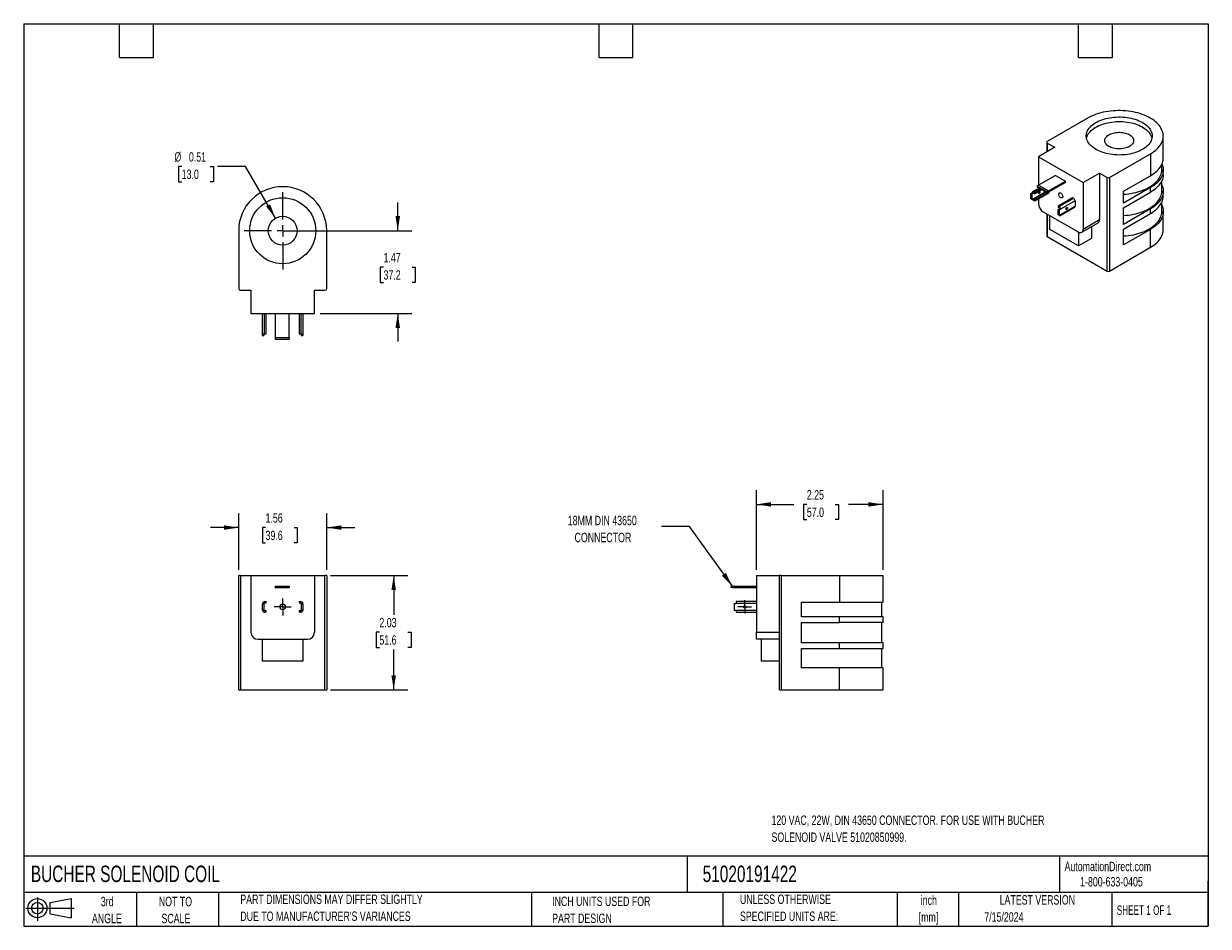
# Model space of a CAD drawing. Header units: inches. Extents: x 0.5 to 21.5, y 0.5 to 16.5.
import ezdxf

# ---------------------------------------------------------------- set-up
doc = ezdxf.new("R2010")
doc.units = ezdxf.units.IN
doc.header["$LTSCALE"] = 2
doc.header["$MEASUREMENT"] = 0
doc.linetypes.add('CENTERX2', pattern=[0.8, 0.5, -0.1, 0.1, -0.1])
doc.layers.add('CENTER', color=40, linetype='CENTERX2')
doc.layers.add('SLD-DEFPOINTS', color=7, linetype='Continuous')
doc.layers.add('DIMENSIONS', color=140, linetype='Continuous', lineweight=25)
doc.layers.add('TEXT', color=140, linetype='Continuous', lineweight=25)
doc.styles.add('SLDTEXTSTYLE0', font='TXT', dxfattribs={"width": 0.7})
doc.styles.add('SLDTEXTSTYLE1', font='TXT', dxfattribs={"width": 0.65})
doc.dimstyles.new('SLDDIMSTYLE0', dxfattribs={"dimtxt": 0.169922, "dimasz": 0.26, "dimexe": 0, "dimexo": 0.0625, "dimgap": 0.04248, "dimtad": 0, "dimtih": 1, "dimtoh": 1, "dimrnd": 1e-09, "dimzin": 12, "dimdsep": 46, "dimtxsty": 'SLDTEXTSTYLE0', "dimsah": 1, "dimcen": 0.09, "dimadec": 0, "dimazin": 3, "dimtfac": 1, "dimtofl": 0, "dimtmove": 0, "dimatfit": 3, "dimfxl": 0, "dimfrac": 2, "dimtolj": 1, "dimtzin": 12, "dimarcsym": 0})
doc.dimstyles.new('SLDDIMSTYLE1', dxfattribs={"dimtxt": 0.169922, "dimasz": 0.26, "dimexe": 0, "dimexo": 0.0625, "dimgap": 0.04248, "dimtad": 0, "dimtih": 1, "dimtoh": 1, "dimrnd": 1e-09, "dimzin": 12, "dimdsep": 46, "dimtxsty": 'SLDTEXTSTYLE0', "dimsah": 1, "dimcen": 0.09, "dimadec": 0, "dimazin": 3, "dimtfac": 1, "dimtmove": 0, "dimatfit": 0, "dimfxl": 0, "dimfrac": 2, "dimtolj": 1, "dimtzin": 12, "dimarcsym": 0})
doc.dimstyles.new('SLDDIMSTYLE2', dxfattribs={"dimtxt": 0.18, "dimasz": 0.26, "dimexe": 0, "dimexo": 0.0625, "dimgap": 0, "dimtad": 0, "dimtih": 1, "dimtoh": 1, "dimdec": 0, "dimrnd": 1e-09, "dimzin": 0, "dimdsep": 46, "dimtxsty": 'Standard', "dimsah": 1, "dimcen": 0.09, "dimadec": 0, "dimazin": 0, "dimtfac": 0.26, "dimtdec": 0, "dimtofl": 0, "dimtmove": 0, "dimatfit": 3, "dimfxl": 0, "dimfrac": 2, "dimtolj": 1, "dimtzin": 0, "dimarcsym": 0})
doc.dimstyles.new('SLDDIMSTYLE3', dxfattribs={"dimtxt": 0.169922, "dimasz": 0.26, "dimexe": 0, "dimexo": 0.0625, "dimgap": 0.04248, "dimtad": 0, "dimtih": 1, "dimtoh": 1, "dimrnd": 1e-09, "dimdsep": 46, "dimtxsty": 'SLDTEXTSTYLE0', "dimsah": 1, "dimcen": 0, "dimadec": 0, "dimazin": 2, "dimtfac": 1, "dimtofl": 0, "dimtmove": 0, "dimatfit": 3, "dimfxl": 0, "dimfrac": 2, "dimtolj": 1, "dimtzin": 12, "dimarcsym": 0})

# ---------------------------------------------------------------- blocks, each defined once
blk = doc.blocks.new('Block11')
at = {"color": 7, "linetype": 'Continuous', "lineweight": 18}
for p, q in [((0, 0.227), (0.856, 0.227)), ((0.204, 0.418), (0.204, 0)), ((0.431, 0.328), (0.801, 0.396)), ((0.431, 0.126), (0.431, 0.328)), ((0.801, 0.396), (0.801, 0.058)), ((0.431, 0.126), (0.801, 0.058))]:
    blk.add_line(p, q, dxfattribs=at)
for radius in [0.169, 0.101]:
    blk.add_circle((0.204, 0.227), radius, dxfattribs=at)
blk = doc.blocks.new('Block12')
at = {"layer": 'SLD-DEFPOINTS'}
blk.add_blockref('Block11', (0, 0), dxfattribs=at)
blk = doc.blocks.new('_D')
at = {"layer": 'DIMENSIONS'}
for p, q in [((5.941, 6.719), (7.309, 6.719)), ((7.059, 6.719), (7.059, 6.022)), ((6.806, 5.714), (6.749, 5.714)), ((6.749, 5.714), (6.749, 5.444)), ((7.311, 5.714), (7.368, 5.714)), ((7.368, 5.714), (7.368, 5.444)), ((6.749, 5.444), (6.806, 5.444)), ((7.059, 4.689), (7.059, 5.406)), ((7.368, 5.444), (7.311, 5.444)), ((5.941, 4.689), (7.309, 4.689))]:
    blk.add_line(p, q, dxfattribs=at)
for points in [[(7.059, 6.719), (7.019, 6.459), (7.099, 6.459)], [(7.059, 4.689), (7.099, 4.949), (7.019, 4.949)]]:
    blk.add_solid(points, dxfattribs=at)
at = {"layer": 'DIMENSIONS', "char_height": 0.1667, "attachment_point": 1, "style": 'SLDTEXTSTYLE0'}
for s, insert in [('2.03', (6.806, 5.967)), ('51.6', (6.806, 5.659))]:
    blk.add_mtext(s, dxfattribs=dict(at, insert=insert))
blk = doc.blocks.new('_D_1')
at = {"layer": 'DIMENSIONS'}
for p, q in [((4.311, 6.819), (4.311, 7.818)), ((5.871, 6.819), (5.871, 7.818)), ((4.311, 7.568), (3.811, 7.568)), ((4.788, 7.568), (4.731, 7.568)), ((4.731, 7.568), (4.731, 7.298)), ((5.293, 7.568), (5.35, 7.568)), ((5.35, 7.568), (5.35, 7.298)), ((5.871, 7.568), (6.371, 7.568)), ((4.731, 7.298), (4.788, 7.298)), ((5.35, 7.298), (5.293, 7.298))]:
    blk.add_line(p, q, dxfattribs=at)
for points in [[(4.311, 7.568), (4.051, 7.608), (4.051, 7.528)], [(5.871, 7.568), (6.131, 7.528), (6.131, 7.608)]]:
    blk.add_solid(points, dxfattribs=at)
at = {"layer": 'DIMENSIONS', "char_height": 0.1667, "attachment_point": 1, "style": 'SLDTEXTSTYLE0'}
for s, insert in [('1.56', (4.788, 7.821)), ('39.6', (4.788, 7.513))]:
    blk.add_mtext(s, dxfattribs=dict(at, insert=insert))
blk = doc.blocks.new('SW_CENTERMARKSYMBOL_0')
at = {"layer": 'CENTER', "color": 0}
for p, q in [((0, 0), (-0.1, 0)), ((0, 0.1), (0, 0.15)), ((0, 0), (0, 0.1)), ((0, 0), (0, -0.1)), ((0, 0), (0.1, 0)), ((0.1, 0), (0.15, 0)), ((-0.1, 0), (-0.15, 0)), ((0, -0.1), (0, -0.15))]:
    blk.add_line(p, q, dxfattribs=at)
blk = doc.blocks.new('_D_2')
at = {"layer": 'DIMENSIONS'}
for p, q in [((13.49, 6.819), (13.49, 8.229)), ((15.735, 6.819), (15.735, 8.229)), ((13.49, 7.979), (14.153, 7.979)), ((14.383, 7.979), (14.326, 7.979)), ((14.326, 7.979), (14.326, 7.709)), ((14.888, 7.979), (14.945, 7.979)), ((14.945, 7.979), (14.945, 7.709)), ((15.735, 7.979), (15.119, 7.979)), ((14.326, 7.709), (14.383, 7.709)), ((14.945, 7.709), (14.888, 7.709))]:
    blk.add_line(p, q, dxfattribs=at)
for points in [[(13.49, 7.979), (13.75, 7.939), (13.75, 8.019)], [(15.735, 7.979), (15.475, 8.019), (15.475, 7.939)]]:
    blk.add_solid(points, dxfattribs=at)
at = {"layer": 'DIMENSIONS', "char_height": 0.1667, "attachment_point": 1, "style": 'SLDTEXTSTYLE0'}
for s, insert in [('2.25', (14.383, 8.232)), ('57.0', (14.383, 7.923))]:
    blk.add_mtext(s, dxfattribs=dict(at, insert=insert))
blk = doc.blocks.new('SW_CENTERMARKSYMBOL_1')
at = {"layer": 'CENTER', "color": 0}
for p, q in [((-0.1, 0), (-0.12, 0)), ((0, 0), (-0.1, 0)), ((0, 0.1), (0, 0.12)), ((0, 0), (0, 0.1)), ((0, 0), (0, -0.1)), ((0, 0), (0.1, 0)), ((0.1, 0), (0.12, 0)), ((0, -0.1), (0, -0.12))]:
    blk.add_line(p, q, dxfattribs=at)
blk = doc.blocks.new('_D_3')
at = {"layer": 'DIMENSIONS'}
for p, q in [((7.131, 12.83), (7.131, 13.33)), ((5.191, 12.83), (7.381, 12.83)), ((6.879, 12.184), (6.822, 12.184)), ((6.822, 12.184), (6.822, 11.914)), ((7.384, 12.184), (7.441, 12.184)), ((7.441, 12.184), (7.441, 11.914)), ((6.822, 11.914), (6.879, 11.914)), ((7.441, 11.914), (7.384, 11.914)), ((5.754, 11.365), (7.381, 11.365)), ((7.131, 11.365), (7.131, 10.865))]:
    blk.add_line(p, q, dxfattribs=at)
for points in [[(7.131, 12.83), (7.171, 13.09), (7.091, 13.09)], [(7.131, 11.365), (7.091, 11.105), (7.171, 11.105)]]:
    blk.add_solid(points, dxfattribs=at)
at = {"layer": 'DIMENSIONS', "char_height": 0.1667, "attachment_point": 1, "style": 'SLDTEXTSTYLE0'}
for s, insert in [('1.47', (6.879, 12.437)), ('37.2', (6.879, 12.129))]:
    blk.add_mtext(s, dxfattribs=dict(at, insert=insert))
blk = doc.blocks.new('_D_4')
at = {"layer": 'DIMENSIONS'}
for p, q in [((3.301, 13.969), (3.243, 13.969)), ((3.243, 13.969), (3.243, 13.699)), ((3.805, 13.969), (3.863, 13.969)), ((3.863, 13.969), (3.863, 13.699)), ((4.434, 13.969), (3.934, 13.969)), ((4.963, 13.052), (4.434, 13.969)), ((3.243, 13.699), (3.301, 13.699)), ((3.863, 13.699), (3.805, 13.699))]:
    blk.add_line(p, q, dxfattribs=at)
blk.add_solid([(4.963, 13.052), (4.868, 13.297), (4.799, 13.257)], dxfattribs=at)
at = {"layer": 'DIMENSIONS', "char_height": 0.1667, "attachment_point": 1, "style": 'SLDTEXTSTYLE0'}
for s, insert in [('%%c', (3.172, 14.222)), ('0.51', (3.429, 14.222)), ('13.0', (3.301, 13.914))]:
    blk.add_mtext(s, dxfattribs=dict(at, insert=insert))
blk = doc.blocks.new('SW_CENTERMARKSYMBOL_2')
at = {"layer": 'CENTER', "color": 0}
for p, q in [((0, 0.2), (0, 0.685)), ((-0.2, 0), (-0.685, 0)), ((0, 0), (-0.1, 0)), ((0, 0), (0, 0.1)), ((0, 0), (0, -0.1)), ((0, 0), (0.1, 0)), ((0.2, 0), (0.685, 0)), ((0, -0.2), (0, -0.685))]:
    blk.add_line(p, q, dxfattribs=at)

msp = doc.modelspace()

# ---------------------------------------------------------------- linework, layer by layer
for p, q in [((19.373, 14.83), (18.644, 14.41)), ((20.7, 14.122), (20.7, 14.51)), ((18.777, 14.309), (18.487, 14.141)), ((18.635, 14.397), (18.635, 14.227)), ((18.644, 14.385), (18.777, 14.309)), ((18.644, 14.385), (18.644, 14.232)), ((18.487, 14.141), (19.282, 13.682)), ((18.487, 14.141), (18.487, 13.636)), ((19.747, 13.773), (20.476, 14.194)), ((20.476, 14.194), (20.476, 13.806)), ((20.675, 13.91), (20.675, 14.009)), ((20.7, 13.829), (20.7, 13.91)), ((18.789, 13.811), (18.488, 13.637)), ((18.665, 13.535), (18.966, 13.709)), ((18.966, 13.684), (18.665, 13.511)), ((18.789, 13.811), (18.966, 13.709)), ((18.966, 13.684), (18.966, 13.709)), ((19.282, 13.682), (19.572, 13.849)), ((19.282, 13.682), (19.282, 12.86)), ((19.572, 13.849), (19.705, 13.773)), ((19.572, 13.849), (19.572, 13.027)), ((19.705, 12.115), (19.705, 13.773)), ((19.747, 13.773), (19.747, 12.115)), ((19.999, 13.53), (20.476, 13.806)), ((20.675, 13.533), (20.675, 13.716)), ((18.353, 13.488), (18.377, 13.502)), ((18.353, 13.488), (18.37, 13.478)), ((18.353, 13.395), (18.353, 13.488)), ((18.395, 13.492), (18.37, 13.478)), ((18.37, 13.478), (18.37, 13.385)), ((18.377, 13.503), (18.377, 13.502)), ((18.395, 13.492), (18.377, 13.502)), ((18.5, 13.586), (18.385, 13.52)), ((18.395, 13.398), (18.61, 13.522)), ((18.403, 13.498), (18.395, 13.493)), ((18.395, 13.492), (18.395, 13.493)), ((18.403, 13.518), (18.51, 13.58)), ((18.403, 13.518), (18.423, 13.507)), ((18.627, 13.513), (18.403, 13.384)), ((18.403, 13.498), (18.423, 13.486)), ((18.423, 13.507), (18.53, 13.569)), ((18.548, 13.558), (18.423, 13.486)), ((18.423, 13.372), (18.659, 13.509)), ((18.423, 13.486), (18.423, 13.507)), ((18.678, 13.499), (18.423, 13.352)), ((18.488, 13.637), (18.467, 13.621)), ((18.467, 13.621), (18.644, 13.519)), ((18.467, 13.621), (18.467, 13.605)), ((18.644, 13.503), (18.467, 13.605)), ((18.487, 13.594), (18.487, 13.579)), ((18.488, 13.637), (18.665, 13.535)), ((18.665, 13.535), (18.644, 13.519)), ((18.644, 13.519), (18.644, 13.503)), ((18.665, 13.511), (18.644, 13.503)), ((18.678, 13.499), (18.678, 13.518)), ((20.476, 13.594), (19.999, 13.319)), ((19.999, 13.319), (19.999, 13.53)), ((19.999, 13.237), (20.476, 13.513)), ((20.476, 13.513), (20.476, 13.594)), ((20.7, 13.451), (20.7, 13.533)), ((18.37, 13.385), (18.353, 13.395)), ((18.37, 13.385), (18.395, 13.399)), ((18.395, 13.398), (18.395, 13.399)), ((18.423, 13.372), (18.403, 13.384)), ((18.423, 13.352), (18.403, 13.363)), ((18.423, 13.352), (18.423, 13.372)), ((18.487, 13.388), (18.487, 13.319)), ((19.091, 13.415), (18.837, 13.268)), ((18.837, 13.268), (18.837, 13.248)), ((18.837, 13.268), (18.856, 13.257)), ((18.837, 13.248), (18.856, 13.236)), ((19.111, 13.404), (18.856, 13.257)), ((18.875, 13.1), (19.129, 13.247)), ((19.137, 13.358), (18.882, 13.211)), ((18.882, 13.117), (19.137, 13.264)), ((19.111, 13.404), (19.091, 13.415)), ((19.137, 13.358), (19.137, 13.264)), ((19.999, 12.942), (19.999, 13.237)), ((20.675, 13.171), (20.675, 13.338)), ((18.575, 13.166), (19.194, 12.809)), ((18.635, 13.131), (18.635, 12.74)), ((18.644, 13.126), (18.644, 12.728)), ((18.692, 12.852), (18.692, 13.098)), ((18.84, 13.135), (18.837, 13.133)), ((18.837, 13.133), (18.837, 13.113)), ((18.84, 13.131), (18.837, 13.133)), ((18.856, 13.102), (18.837, 13.113)), ((18.84, 13.206), (18.865, 13.221)), ((18.84, 13.206), (18.858, 13.196)), ((18.84, 13.113), (18.84, 13.206)), ((18.858, 13.103), (18.84, 13.113)), ((18.882, 13.211), (18.858, 13.196)), ((18.858, 13.196), (18.858, 13.103)), ((18.858, 13.103), (18.882, 13.118)), ((18.865, 13.222), (18.865, 13.221)), ((18.865, 13.221), (18.882, 13.211)), ((18.882, 13.211), (18.882, 13.211)), ((18.882, 13.117), (18.882, 13.118)), ((19.282, 12.86), (19.572, 13.027)), ((20.476, 13.217), (19.999, 12.942)), ((19.999, 12.86), (20.476, 13.135)), ((20.476, 13.135), (20.476, 13.217)), ((20.7, 12.852), (20.7, 13.171)), ((4.311, 12.835), (4.311, 11.805)), ((5.871, 11.805), (5.871, 12.835)), ((19.197, 12.56), (18.692, 12.852)), ((19.256, 12.803), (19.546, 12.97)), ((19.427, 12.901), (19.427, 12.693)), ((19.999, 12.579), (19.999, 12.86)), ((20.476, 12.854), (19.999, 12.579)), ((20.476, 12.536), (20.476, 12.854)), ((18.644, 12.728), (19.705, 12.115)), ((19.197, 12.807), (19.197, 12.56)), ((19.427, 12.693), (19.197, 12.56)), ((19.747, 12.115), (20.476, 12.536)), ((4.341, 11.775), (4.529, 11.775)), ((4.529, 11.775), (4.529, 11.365)), ((5.654, 11.775), (5.841, 11.775)), ((5.654, 11.365), (5.654, 11.775)), ((4.529, 11.365), (5.654, 11.365)), ((4.734, 11.005), (4.734, 11.365)), ((4.771, 11.005), (4.771, 11.365)), ((4.799, 11.005), (4.799, 11.365)), ((4.956, 11.365), (4.956, 10.94)), ((5.206, 10.94), (5.206, 11.365)), ((5.384, 11.365), (5.384, 11.005)), ((5.412, 11.365), (5.412, 11.005)), ((5.449, 11.365), (5.449, 11.005)), ((4.734, 11.005), (4.771, 11.005)), ((4.734, 10.97), (4.734, 11.005)), ((4.734, 10.97), (4.759, 10.97)), ((4.759, 11.005), (4.759, 10.97)), ((4.771, 11.005), (4.799, 11.005)), ((4.956, 10.94), (5.206, 10.94)), ((4.956, 10.94), (4.956, 10.91)), ((5.206, 10.94), (5.206, 10.91)), ((5.384, 11.005), (5.412, 11.005)), ((5.412, 11.005), (5.449, 11.005)), ((5.424, 10.97), (5.424, 11.005)), ((5.424, 10.97), (5.449, 10.97)), ((5.449, 11.005), (5.449, 10.97)), ((4.956, 10.91), (5.206, 10.91)), ((4.311, 4.689), (4.311, 6.719)), ((4.341, 6.719), (4.311, 6.719)), ((4.341, 6.719), (4.341, 4.689)), ((4.341, 6.719), (4.529, 6.719)), ((4.529, 6.719), (4.529, 5.712)), ((4.529, 6.719), (5.654, 6.719)), ((4.956, 6.528), (5.206, 6.528)), ((4.956, 6.528), (4.956, 6.522)), ((4.956, 6.522), (5.206, 6.522)), ((4.956, 6.522), (4.956, 6.503)), ((5.206, 6.528), (5.206, 6.522)), ((5.206, 6.522), (5.206, 6.503)), ((5.654, 6.719), (5.654, 5.712)), ((5.654, 6.719), (5.841, 6.719)), ((5.841, 4.689), (5.841, 6.719)), ((5.871, 6.719), (5.841, 6.719)), ((5.871, 6.719), (5.871, 4.689)), ((13.065, 6.528), (13.035, 6.522)), ((13.035, 6.522), (13.035, 6.503)), ((13.065, 6.528), (13.49, 6.528)), ((13.49, 6.719), (13.49, 5.712)), ((13.49, 6.719), (13.9, 6.719)), ((13.9, 4.689), (13.9, 6.719)), ((13.93, 6.719), (13.9, 6.719)), ((13.93, 6.719), (13.93, 4.689)), ((13.93, 6.719), (14.961, 6.719)), ((14.961, 6.719), (14.961, 6.244)), ((14.961, 6.719), (15.735, 6.719)), ((15.735, 6.244), (15.735, 6.719)), ((4.956, 6.503), (4.956, 6.498)), ((5.206, 6.503), (4.956, 6.503)), ((5.206, 6.498), (4.956, 6.498)), ((5.206, 6.498), (5.206, 6.503)), ((13.065, 6.498), (13.035, 6.503)), ((13.49, 6.498), (13.065, 6.498)), ((4.734, 6.22), (4.734, 6.219)), ((4.734, 6.219), (4.759, 6.219)), ((4.734, 6.105), (4.734, 6.219)), ((4.759, 6.105), (4.734, 6.105)), ((4.734, 6.105), (4.734, 6.104)), ((4.759, 6.219), (4.759, 6.22)), ((4.759, 6.219), (4.759, 6.105)), ((4.759, 6.104), (4.759, 6.105)), ((4.771, 6.257), (4.799, 6.257)), ((4.771, 6.232), (4.799, 6.232)), ((4.799, 6.092), (4.771, 6.092)), ((4.799, 6.232), (4.799, 6.257)), ((4.799, 6.067), (4.799, 6.092)), ((5.384, 6.257), (5.384, 6.232)), ((5.384, 6.257), (5.412, 6.257)), ((5.384, 6.232), (5.412, 6.232)), ((5.412, 6.092), (5.384, 6.092)), ((5.384, 6.092), (5.384, 6.067)), ((5.424, 6.22), (5.424, 6.219)), ((5.424, 6.219), (5.449, 6.219)), ((5.424, 6.105), (5.424, 6.219)), ((5.449, 6.105), (5.424, 6.105)), ((5.424, 6.105), (5.424, 6.104)), ((5.449, 6.219), (5.449, 6.22)), ((5.449, 6.219), (5.449, 6.105)), ((5.449, 6.104), (5.449, 6.105)), ((13.095, 6.219), (13.095, 6.105)), ((13.13, 6.219), (13.095, 6.219)), ((13.095, 6.105), (13.13, 6.105)), ((13.49, 6.257), (13.13, 6.257)), ((13.13, 6.257), (13.13, 6.22)), ((13.49, 6.22), (13.13, 6.22)), ((13.13, 6.219), (13.13, 6.22)), ((13.13, 6.104), (13.13, 6.105)), ((13.13, 6.104), (13.49, 6.104)), ((13.13, 6.104), (13.13, 6.067)), ((14.286, 6.244), (14.961, 6.244)), ((14.286, 5.985), (14.286, 6.244)), ((14.961, 6.244), (15.735, 6.244)), ((15.71, 5.985), (15.71, 6.244)), ((4.799, 6.067), (4.771, 6.067)), ((5.412, 6.067), (5.384, 6.067)), ((13.13, 6.067), (13.49, 6.067)), ((14.961, 5.985), (14.286, 5.985)), ((14.286, 5.885), (14.961, 5.885)), ((14.286, 5.523), (14.286, 5.885)), ((14.961, 5.885), (14.961, 5.985)), ((15.735, 5.985), (14.961, 5.985)), ((15.735, 5.885), (14.961, 5.885)), ((15.71, 5.523), (15.71, 5.885)), ((15.735, 5.885), (15.735, 5.985)), ((13.49, 5.712), (13.9, 5.712)), ((13.49, 5.587), (13.49, 5.712)), ((4.654, 5.587), (5.529, 5.587)), ((4.734, 5.2), (4.734, 5.587)), ((5.448, 5.587), (5.448, 5.2)), ((13.9, 5.587), (13.49, 5.587)), ((13.575, 5.587), (13.575, 5.2)), ((14.961, 5.523), (14.286, 5.523)), ((14.961, 5.423), (14.961, 5.523)), ((15.735, 5.523), (14.961, 5.523)), ((15.735, 5.423), (15.735, 5.523)), ((14.286, 5.423), (14.961, 5.423)), ((14.286, 5.079), (14.286, 5.423)), ((14.961, 5.423), (15.735, 5.423)), ((15.71, 5.079), (15.71, 5.423)), ((5.448, 5.2), (4.734, 5.2)), ((13.9, 5.2), (13.575, 5.2)), ((14.961, 5.079), (14.286, 5.079)), ((14.961, 4.689), (14.961, 5.079)), ((15.735, 5.079), (14.961, 5.079)), ((15.735, 4.689), (15.735, 5.079)), ((4.311, 4.689), (4.341, 4.689)), ((4.341, 4.689), (5.841, 4.689)), ((5.841, 4.689), (5.871, 4.689)), ((13.9, 4.689), (13.93, 4.689)), ((13.93, 4.689), (14.961, 4.689)), ((14.961, 4.689), (15.735, 4.689))]:
    msp.add_line(p, q)
at = {"flags": 128}
for points in [[(20.476, 14.194), (20.507, 14.213), (20.535, 14.233), (20.562, 14.254), (20.587, 14.276), (20.609, 14.298), (20.629, 14.322), (20.647, 14.346), (20.662, 14.37), (20.675, 14.395), (20.685, 14.421), (20.693, 14.446), (20.698, 14.472), (20.7, 14.498), (20.7, 14.524), (20.697, 14.55), (20.692, 14.576), (20.684, 14.602), (20.673, 14.627), (20.66, 14.652), (20.645, 14.677), (20.627, 14.701), (20.606, 14.724), (20.584, 14.746), (20.559, 14.768), (20.532, 14.789), (20.503, 14.809), (20.472, 14.828), (20.439, 14.846), (20.404, 14.863), (20.368, 14.878), (20.33, 14.893), (20.291, 14.906), (20.251, 14.917), (20.21, 14.928), (20.167, 14.937), (20.124, 14.944), (20.08, 14.95), (20.036, 14.955), (19.991, 14.958), (19.946, 14.96), (19.901, 14.96), (19.855, 14.958), (19.811, 14.955), (19.766, 14.951), (19.722, 14.945), (19.679, 14.938), (19.636, 14.929), (19.595, 14.919), (19.554, 14.907), (19.515, 14.894), (19.477, 14.88), (19.441, 14.865), (19.406, 14.848), (19.373, 14.83)], [(20.334, 14.271), (20.305, 14.256), (20.276, 14.242), (20.244, 14.229), (20.211, 14.217), (20.177, 14.207), (20.142, 14.197), (20.106, 14.19), (20.068, 14.183), (20.031, 14.178), (19.993, 14.175), (19.954, 14.173), (19.915, 14.172), (19.877, 14.173), (19.838, 14.176), (19.8, 14.179), (19.763, 14.185), (19.726, 14.191), (19.69, 14.2), (19.655, 14.209), (19.621, 14.22), (19.589, 14.232), (19.557, 14.245), (19.528, 14.26), (19.5, 14.275), (19.474, 14.292), (19.45, 14.309), (19.428, 14.327), (19.409, 14.347), (19.391, 14.366), (19.376, 14.387), (19.363, 14.408), (19.352, 14.43), (19.345, 14.451), (19.339, 14.473), (19.336, 14.496), (19.336, 14.518), (19.338, 14.54), (19.343, 14.562), (19.35, 14.584), (19.36, 14.606), (19.372, 14.627), (19.387, 14.648), (19.404, 14.668), (19.423, 14.687), (19.445, 14.706), (19.468, 14.723), (19.494, 14.74), (19.521, 14.756), (19.55, 14.771), (19.581, 14.784), (19.613, 14.797), (19.646, 14.808), (19.681, 14.818), (19.717, 14.826), (19.754, 14.833), (19.791, 14.839), (19.829, 14.843), (19.867, 14.846), (19.906, 14.847), (19.944, 14.847), (19.983, 14.845), (20.021, 14.842), (20.059, 14.837), (20.096, 14.831), (20.133, 14.824), (20.168, 14.815), (20.203, 14.805), (20.236, 14.794), (20.268, 14.781), (20.298, 14.767), (20.327, 14.752), (20.354, 14.736), (20.379, 14.719), (20.402, 14.701), (20.422, 14.682), (20.441, 14.663), (20.458, 14.643), (20.472, 14.622), (20.483, 14.601), (20.492, 14.579), (20.499, 14.557), (20.503, 14.535), (20.505, 14.512), (20.504, 14.49), (20.5, 14.468), (20.494, 14.446), (20.486, 14.424), (20.475, 14.403), (20.461, 14.382), (20.445, 14.361), (20.427, 14.342), (20.407, 14.323), (20.385, 14.305), (20.36, 14.287), (20.334, 14.271)], [(19.34, 14.469), (19.343, 14.481), (19.35, 14.503), (19.36, 14.524), (19.372, 14.545), (19.387, 14.566), (19.404, 14.586), (19.423, 14.606), (19.445, 14.624), (19.468, 14.642), (19.494, 14.659), (19.521, 14.674), (19.55, 14.689), (19.581, 14.703), (19.613, 14.715), (19.646, 14.726), (19.681, 14.736), (19.717, 14.744), (19.754, 14.751), (19.791, 14.757), (19.829, 14.761), (19.867, 14.764), (19.906, 14.765), (19.944, 14.765), (19.983, 14.764), (20.021, 14.76), (20.059, 14.756), (20.096, 14.75), (20.133, 14.742), (20.168, 14.734), (20.203, 14.723), (20.236, 14.712), (20.268, 14.699), (20.298, 14.686), (20.327, 14.671), (20.354, 14.654), (20.379, 14.637), (20.402, 14.62), (20.422, 14.601), (20.441, 14.581), (20.458, 14.561), (20.472, 14.54), (20.483, 14.519), (20.492, 14.497), (20.499, 14.475), (20.501, 14.469)], [(20.101, 14.324), (20.082, 14.314), (20.062, 14.305), (20.04, 14.297), (20.017, 14.291), (19.993, 14.286), (19.968, 14.283), (19.943, 14.281), (19.917, 14.28), (19.892, 14.281), (19.866, 14.284), (19.842, 14.287), (19.818, 14.293), (19.795, 14.299), (19.773, 14.307), (19.753, 14.316), (19.735, 14.326), (19.718, 14.337), (19.704, 14.349), (19.691, 14.362), (19.681, 14.376), (19.673, 14.39), (19.668, 14.404), (19.665, 14.419), (19.664, 14.434), (19.667, 14.448), (19.671, 14.463), (19.679, 14.477), (19.688, 14.49), (19.7, 14.503), (19.714, 14.516), (19.73, 14.527), (19.749, 14.538), (19.768, 14.547), (19.79, 14.555), (19.812, 14.562), (19.836, 14.568), (19.86, 14.572), (19.885, 14.574), (19.911, 14.576), (19.936, 14.576), (19.962, 14.574), (19.987, 14.571), (20.011, 14.566), (20.034, 14.56), (20.057, 14.553), (20.077, 14.545), (20.097, 14.535), (20.114, 14.524), (20.13, 14.513), (20.144, 14.5), (20.155, 14.487), (20.164, 14.473), (20.171, 14.459), (20.175, 14.445), (20.176, 14.43), (20.175, 14.415), (20.172, 14.401), (20.166, 14.386), (20.157, 14.372), (20.147, 14.359), (20.134, 14.346), (20.118, 14.334), (20.101, 14.324)], [(20.476, 13.806), (20.507, 13.825), (20.535, 13.845), (20.562, 13.866), (20.587, 13.888), (20.609, 13.91), (20.629, 13.934), (20.647, 13.958), (20.662, 13.982), (20.675, 14.007), (20.685, 14.033), (20.693, 14.058), (20.698, 14.084), (20.7, 14.11), (20.7, 14.122)], [(19.999, 13.477), (20, 13.477), (20.044, 13.48), (20.087, 13.485), (20.13, 13.492), (20.172, 13.499), (20.213, 13.509), (20.253, 13.519), (20.292, 13.531), (20.33, 13.544), (20.366, 13.559), (20.401, 13.574), (20.434, 13.591), (20.466, 13.609), (20.495, 13.628), (20.523, 13.648), (20.548, 13.668), (20.572, 13.69), (20.593, 13.712), (20.612, 13.735), (20.628, 13.759), (20.642, 13.783), (20.654, 13.808), (20.663, 13.833), (20.67, 13.858), (20.674, 13.883), (20.675, 13.909), (20.675, 13.91)], [(20.678, 14.016), (20.684, 14.003), (20.692, 13.977), (20.697, 13.951), (20.7, 13.925), (20.7, 13.899), (20.698, 13.873), (20.693, 13.847), (20.685, 13.821), (20.675, 13.796), (20.662, 13.771), (20.647, 13.746), (20.629, 13.722), (20.609, 13.699), (20.587, 13.676), (20.562, 13.654), (20.535, 13.633), (20.507, 13.613), (20.476, 13.594)], [(20.7, 13.829), (20.7, 13.817), (20.698, 13.791), (20.693, 13.765), (20.685, 13.74), (20.675, 13.714), (20.662, 13.689), (20.647, 13.665), (20.629, 13.641), (20.609, 13.617), (20.587, 13.595), (20.562, 13.573), (20.535, 13.552), (20.507, 13.532), (20.476, 13.513)], [(18.503, 13.492), (18.498, 13.49), (18.493, 13.491), (18.49, 13.494), (18.489, 13.498), (18.489, 13.505), (18.492, 13.511), (18.495, 13.517), (18.5, 13.522), (18.505, 13.525), (18.51, 13.526), (18.514, 13.524), (18.516, 13.52), (18.516, 13.514), (18.515, 13.508), (18.512, 13.501), (18.508, 13.496), (18.503, 13.492)], [(18.884, 13.416), (18.876, 13.422), (18.869, 13.43), (18.862, 13.439), (18.856, 13.449), (18.852, 13.459), (18.85, 13.47), (18.849, 13.48), (18.851, 13.488), (18.854, 13.495), (18.859, 13.5), (18.865, 13.502), (18.872, 13.502), (18.88, 13.5), (18.889, 13.495), (18.896, 13.488), (18.904, 13.48), (18.91, 13.47), (18.915, 13.46), (18.918, 13.449), (18.92, 13.439), (18.919, 13.43), (18.917, 13.422), (18.913, 13.416), (18.907, 13.412), (18.9, 13.411), (18.893, 13.412), (18.884, 13.416)], [(19.999, 13.1), (20, 13.1), (20.044, 13.103), (20.087, 13.108), (20.13, 13.114), (20.172, 13.122), (20.213, 13.131), (20.253, 13.142), (20.292, 13.154), (20.33, 13.167), (20.366, 13.181), (20.401, 13.197), (20.434, 13.214), (20.466, 13.232), (20.495, 13.251), (20.523, 13.27), (20.548, 13.291), (20.572, 13.313), (20.593, 13.335), (20.612, 13.358), (20.628, 13.382), (20.642, 13.406), (20.654, 13.431), (20.663, 13.455), (20.67, 13.481), (20.674, 13.506), (20.675, 13.531), (20.675, 13.533)], [(20.675, 13.646), (20.684, 13.625), (20.692, 13.6), (20.697, 13.574), (20.7, 13.548), (20.7, 13.522), (20.698, 13.496), (20.693, 13.47), (20.685, 13.444), (20.675, 13.419), (20.662, 13.394), (20.647, 13.369), (20.629, 13.345), (20.609, 13.322), (20.587, 13.299), (20.562, 13.277), (20.535, 13.256), (20.507, 13.236), (20.476, 13.217)], [(20.476, 13.135), (20.507, 13.154), (20.535, 13.174), (20.562, 13.196), (20.587, 13.217), (20.609, 13.24), (20.629, 13.263), (20.647, 13.287), (20.662, 13.312), (20.675, 13.337), (20.685, 13.362), (20.693, 13.388), (20.698, 13.414), (20.7, 13.44), (20.7, 13.451)], [(18.99, 13.242), (18.995, 13.244), (19, 13.244), (19.003, 13.241), (19.004, 13.236), (19.004, 13.23), (19.001, 13.223), (18.998, 13.217), (18.993, 13.212), (18.988, 13.209), (18.983, 13.209), (18.979, 13.21), (18.977, 13.214), (18.976, 13.22), (18.978, 13.226), (18.981, 13.233), (18.985, 13.238), (18.99, 13.242)], [(20.675, 13.284), (20.684, 13.263), (20.692, 13.237), (20.697, 13.211), (20.7, 13.185), (20.7, 13.159), (20.698, 13.133), (20.693, 13.107), (20.685, 13.081), (20.675, 13.056), (20.662, 13.031), (20.647, 13.007), (20.629, 12.983), (20.609, 12.959), (20.587, 12.936), (20.562, 12.915), (20.535, 12.894), (20.507, 12.874), (20.476, 12.854)], [(19.999, 12.737), (20, 12.737), (20.044, 12.741), (20.087, 12.745), (20.13, 12.752), (20.172, 12.76), (20.213, 12.769), (20.253, 12.779), (20.292, 12.791), (20.33, 12.804), (20.366, 12.819), (20.401, 12.834), (20.434, 12.851), (20.466, 12.869), (20.495, 12.888), (20.523, 12.908), (20.548, 12.929), (20.572, 12.95), (20.593, 12.973), (20.612, 12.996), (20.628, 13.019), (20.642, 13.043), (20.654, 13.068), (20.663, 13.093), (20.67, 13.118), (20.674, 13.143), (20.675, 13.169), (20.675, 13.171)], [(20.476, 12.536), (20.507, 12.555), (20.535, 12.575), (20.562, 12.596), (20.587, 12.618), (20.609, 12.641), (20.629, 12.664), (20.647, 12.688), (20.662, 12.713), (20.675, 12.738), (20.685, 12.763), (20.693, 12.789), (20.698, 12.815), (20.7, 12.841), (20.7, 12.852)]]:
    msp.add_lwpolyline(points, dxfattribs=at)
for centre, radius in [((5.091, 12.83), 0.585), ((5.091, 12.83), 0.256), ((5.091, 6.162), 0.05), ((13.282, 6.162), 0.0196)]:
    msp.add_circle(centre, radius)
for centre, radius, start, end in [((18.649, 14.397), 0.0131, 110.7834, 249.2166), ((19.726, 13.814), 0.0461, 242.6097, 297.3903), ((5.091, 12.83), 0.78, 0.409, 179.591), ((18.393, 13.506), 0.0162, 50.7963, 189.2142), ((18.4, 13.494), 0.00524, 50.7967, 189.214), ((18.467, 13.528), 0.0322, 314.0797, 345.9257), ((18.434, 13.411), 0.0569, 200.4298, 237.3308), ((18.413, 13.399), 0.0184, 182.6055, 237.3945), ((18.678, 13.327), 0.191, 182.4871, 237.5129), ((18.826, 13.209), 0.0569, 2.6054, 57.3947), ((18.847, 13.221), 0.0184, 2.6055, 57.3945), ((18.954, 13.247), 0.0325, 314.2326, 345.7728), ((19.08, 13.356), 0.0569, 2.6054, 57.3947), ((19.119, 13.262), 0.0182, 305.0134, 6.299), ((18.866, 13.114), 0.0162, 230.7963, 9.2142), ((19.51, 13.021), 0.0623, 305.3847, 5.9275), ((19.228, 12.851), 0.0548, 231.2818, 8.729), ((18.65, 12.741), 0.0151, 185.6948, 245.6253), ((19.726, 12.156), 0.0461, 242.6097, 297.3903), ((4.341, 11.805), 0.03, 180, 270), ((5.841, 11.805), 0.03, 270, 0), ((4.771, 6.22), 0.037, 89.9997, 180.0002), ((4.771, 6.104), 0.037, 179.9998, 270.0003), ((4.771, 6.22), 0.012, 90, 180), ((4.771, 6.104), 0.012, 180, 270), ((5.412, 6.22), 0.037, 359.9998, 90.0003), ((5.412, 6.22), 0.012, 0, 90), ((5.412, 6.104), 0.012, 270, 0), ((5.412, 6.104), 0.037, 269.9997, 0.0002), ((4.654, 5.712), 0.125, 180, 270), ((5.529, 5.712), 0.125, 270, 0)]:
    msp.add_arc(centre, radius, start, end)
at = {"layer": 'TEXT'}
for p, q in [((0.5, 16.5), (21.5, 16.5)), ((0.5, 16.5), (0.5, 0.5)), ((2.2, 15.9), (2.2, 16.5)), ((2.8, 15.9), (2.8, 16.5)), ((10.7, 15.9), (10.7, 16.5)), ((11.3, 15.9), (11.3, 16.5)), ((19.2, 15.9), (19.2, 16.5)), ((19.8, 15.9), (19.8, 16.5)), ((21.5, 16.5), (21.5, 0.5)), ((2.2, 15.9), (2.8, 15.9)), ((10.7, 15.9), (11.3, 15.9)), ((19.2, 15.9), (19.8, 15.9)), ((21.5, 1.742), (0.5, 1.742)), ((12.264, 1.742), (12.264, 1.1)), ((18.864, 1.742), (18.864, 1.1)), ((21.5, 0.5), (21.5, 1.3)), ((21.5, 1.1), (0.5, 1.1)), ((2.5, 1.1), (2.5, 0.5)), ((3.954, 1.1), (3.954, 0.5)), ((9.5, 1.1), (9.5, 0.5)), ((12.896, 1.1), (12.896, 0.5)), ((15.986, 1.1), (15.986, 0.5)), ((17.072, 1.1), (17.072, 0.5)), ((19.791, 1.1), (19.791, 0.5)), ((0.5, 0.5), (21.5, 0.5))]:
    msp.add_line(p, q, dxfattribs=at)

# ---------------------------------------------------------------- block references
at = {"layer": 'CENTER'}
for name, p in [('SW_CENTERMARKSYMBOL_2', (5.091, 12.83)), ('SW_CENTERMARKSYMBOL_0', (5.091, 6.162)), ('SW_CENTERMARKSYMBOL_1', (13.282, 6.162))]:
    msp.add_blockref(name, p, dxfattribs=at)
at = {"layer": 'SLD-DEFPOINTS'}
msp.add_blockref('Block12', (0.538, 0.595), dxfattribs=at)

# ---------------------------------------------------------------- texts
at = {"layer": 'TEXT'}
for s, insert, char_height, attachment_point, style in [('18MM DIN 43650', (10.757, 7.777), 0.16667, 2, 'SLDTEXTSTYLE0'), ('CONNECTOR', (10.768, 7.476), 0.1667, 2, 'SLDTEXTSTYLE0'), ('120 VAC, 22W, DIN 43650 CONNECTOR. FOR USE WITH BUCHER', (13.757, 2.464), 0.16667, 1, 'SLDTEXTSTYLE0'), ('SOLENOID VALVE 51020850999.', (13.757, 2.163), 0.16667, 1, 'SLDTEXTSTYLE0'), ('BUCHER SOLENOID COIL', (0.627, 1.576), 0.29167, 1, 'SLDTEXTSTYLE0'), ('51020191422', (12.536, 1.576), 0.29167, 1, 'SLDTEXTSTYLE0'), ('AutomationDirect.com', (18.952, 1.644), 0.16667, 1, 'SLDTEXTSTYLE0'), ('1-800-633-0405', (19.228, 1.373), 0.16667, 1, 'SLDTEXTSTYLE0'), ('PART DIMENSIONS MAY DIFFER SLIGHTLY', (4.34, 1.063), 0.16667, 1, 'SLDTEXTSTYLE0'), ('UNLESS OTHERWISE', (13.197, 1.063), 0.16667, 1, 'SLDTEXTSTYLE0'), ('inch', (16.545, 1.047), 0.1667, 2, 'SLDTEXTSTYLE0'), ('LATEST VERSION', (18.469, 1.052), 0.16667, 2, 'SLDTEXTSTYLE0'), ('3rd', (1.981, 1.023), 0.1667, 2, 'SLDTEXTSTYLE0'), ('NOT TO', (3.19, 1.023), 0.1667, 2, 'SLDTEXTSTYLE0'), ('INCH UNITS USED FOR', (9.868, 1.026), 0.16667, 1, 'SLDTEXTSTYLE0'), ('SHEET 1 OF 1', (19.877, 0.87), 0.16667, 1, 'SLDTEXTSTYLE1'), ('ANGLE', (1.974, 0.722), 0.1667, 2, 'SLDTEXTSTYLE0'), ('SCALE', (3.198, 0.722), 0.1667, 2, 'SLDTEXTSTYLE0'), ("DUE TO MANUFACTURER'S VARIANCES", (4.34, 0.762), 0.16667, 1, 'SLDTEXTSTYLE0'), ('PART DESIGN', (9.868, 0.725), 0.16667, 1, 'SLDTEXTSTYLE0'), ('SPECIFIED UNITS ARE:', (13.197, 0.762), 0.16667, 1, 'SLDTEXTSTYLE0'), ('[mm]', (16.54, 0.746), 0.1667, 2, 'SLDTEXTSTYLE0'), ('7/15/2024', (17.529, 0.749), 0.1667, 1, 'SLDTEXTSTYLE0')]:
    msp.add_mtext(s, dxfattribs=dict(at, insert=insert, char_height=char_height, attachment_point=attachment_point, style=style))

# ---------------------------------------------------------------- dimensions: what is measured, and where the dimension line sits
at = {"layer": 'DIMENSIONS'}
dim = msp.add_diameter_dim_2p(p1=(5.219, 12.608), p2=(4.963, 13.052), dimstyle='SLDDIMSTYLE3', dxfattribs=at)
dim.commit()
dim.dimension.update_dxf_attribs({"geometry": '_D_4', "text_midpoint": (3.553, 13.969), "dimtype": 163})
for base, p1, p2, angle, dimstyle, picture, middle in [((7.131121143, 12.829854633), (5.653794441, 11.364854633), (5.091294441, 12.829854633), 90, 'SLDDIMSTYLE1', '_D_3', (7.131121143, 12.183729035)), ((13.489944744, 7.978619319), (15.734944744, 6.718772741), (13.489944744, 6.718772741), 0, 'SLDDIMSTYLE0', '_D_2', (14.635944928, 7.978619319)), ((4.311, 7.568), (5.871, 6.719), (4.311, 6.719), 0, 'SLDDIMSTYLE1', '_D_1', (5.04, 7.568)), ((7.059, 4.689), (5.841, 6.719), (5.841, 4.689), 90, 'SLDDIMSTYLE0', '_D', (7.059, 5.714))]:
    dim = msp.add_linear_dim(base=base, p1=p1, p2=p2, angle=angle, dimstyle=dimstyle, dxfattribs=at)
    dim.commit()
    dim.dimension.update_dxf_attribs({"geometry": picture, "text_midpoint": middle, "dimtype": 160})

# ---------------------------------------------------------------- leaders
at = {"layer": 'TEXT'}
msp.add_leader([(13.065, 6.528), (12.305, 7.587), (11.805, 7.587)], dimstyle='SLDDIMSTYLE2', dxfattribs=at)

doc.saveas('drawing.dxf')
